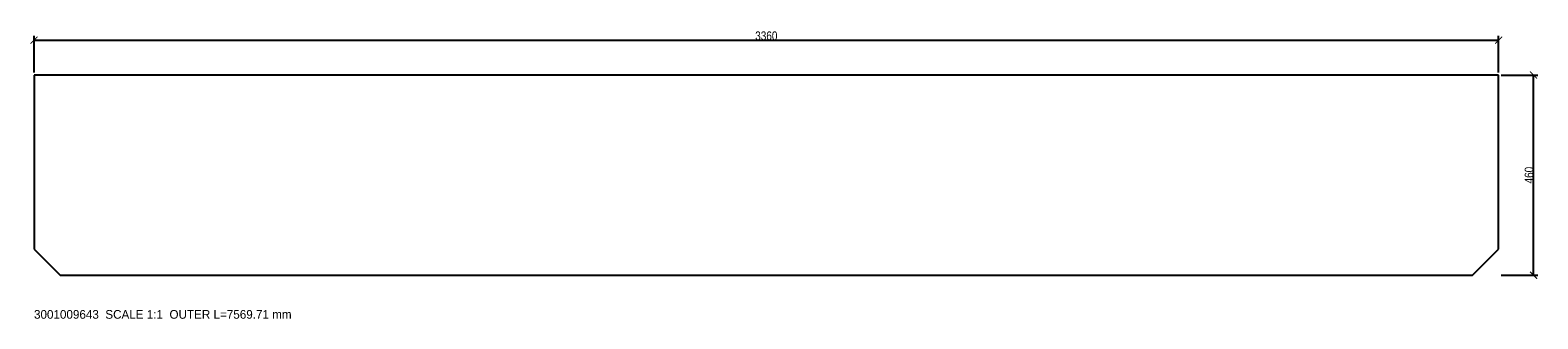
# Model space of a CAD drawing. Header units: millimetres. Extents: x -9 to 3450, y -100 to 563.
import ezdxf

# ---------------------------------------------------------------- set-up
doc = ezdxf.new("R2010")
doc.units = ezdxf.units.MM
for name, color, linetype in [('ANNOTATION', 3, 'Continuous'), ('CUT_CONTOUR', 7, 'Continuous'), ('DIMENSIONS', 6, 'Continuous')]:
    doc.layers.add(name, color=color, linetype=linetype)
doc.styles.add('OpenSansCondensed-Light', font='OpenSansCondensed-Light.ttf')
doc.dimstyles.new('EZDXF', dxfattribs={"dimtxt": 0.25, "dimasz": 0.175, "dimexe": 0.375, "dimexo": 0.125, "dimgap": 0.1, "dimtad": 1, "dimlfac": 100, "dimzin": 12, "dimdsep": 46, "dimtxsty": 'OpenSansCondensed-Light', "dimblk": 'ARCHTICK', "dimcen": 2.5, "dimazin": 3, "dimtfac": 0.5, "dimtmove": 2, "dimatfit": 3})

# ---------------------------------------------------------------- blocks, each defined once
blk = doc.blocks.new('_ARCHTICK')
at = {"color": 0, "linetype": 'BYBLOCK', "const_width": 0.15}
blk.add_lwpolyline([(-0.5, -0.5), (0.5, 0.5)], dxfattribs=at)

msp = doc.modelspace()

# ---------------------------------------------------------------- linework, layer by layer
at = {"layer": 'CUT_CONTOUR'}
for p, q in [((0, 460), (0, 60)), ((3360, 460), (0, 460)), ((3360, 60), (3360, 460)), ((0, 60), (60, 0)), ((3300, 0), (3360, 60)), ((60, 0), (3300, 0))]:
    msp.add_line(p, q, dxfattribs=at)

# ---------------------------------------------------------------- texts
at = {"layer": 'ANNOTATION'}
msp.add_text('3001009643  SCALE 1:1  OUTER L=7569.71 mm', height=20, dxfattribs=at).set_placement((0, -100))

# ---------------------------------------------------------------- dimensions: what is measured, and where the dimension line sits
at = {"layer": 'DIMENSIONS'}
msp.add_linear_dim(base=(0, 540), p1=(0, 460), p2=(3360, 460), dimstyle='EZDXF', override={"dimtxt": 20, "dimasz": 16, "dimexe": 10, "dimexo": 6, "dimdec": 2, "dimlfac": 1}, dxfattribs=at).render()
msp.add_linear_dim(base=(3440, 0), p1=(3360, 0), p2=(3360, 460), angle=90, dimstyle='EZDXF', override={"dimtxt": 20, "dimasz": 16, "dimexe": 10, "dimexo": 6, "dimdec": 2, "dimlfac": 1}, dxfattribs=at).render()

doc.saveas('drawing.dxf')
